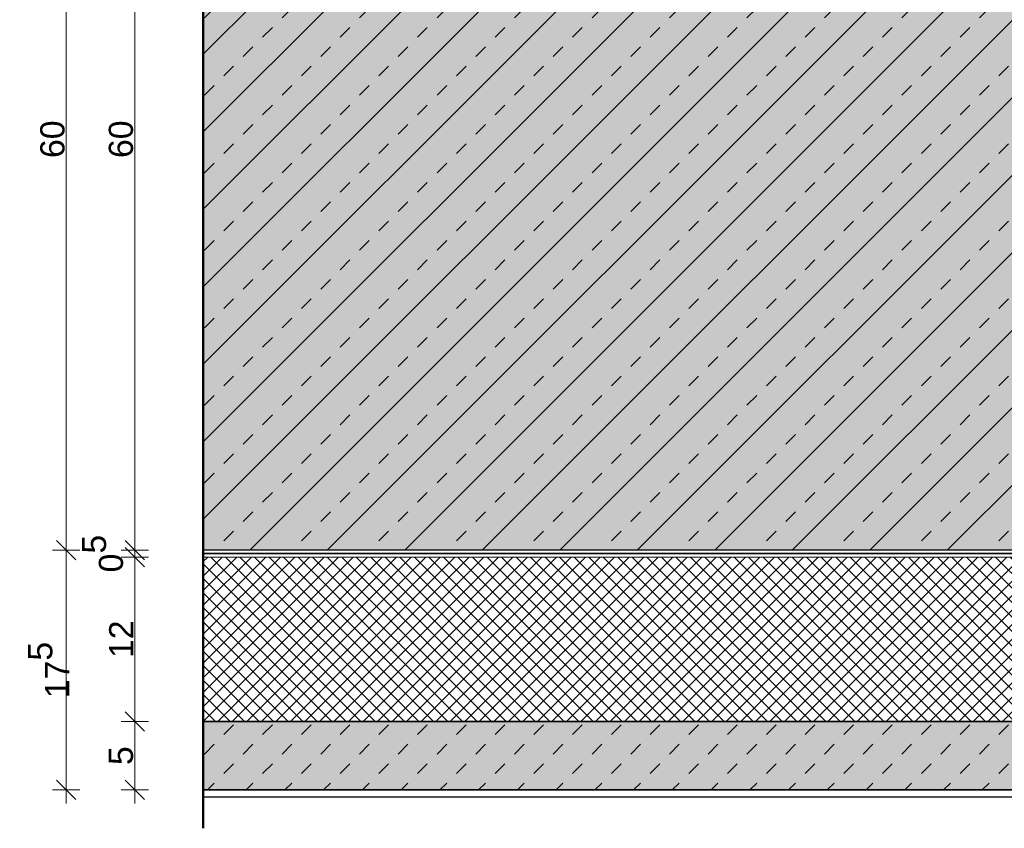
# Model space of a CAD drawing. Header units: metres. Extents: x 0.4 to 30.1, y -10.7 to 8.6.
# Tile 215 of 256: x 10.245 to 10.964, y -2.034 to -1.444. Entities that reach past the tile are written whole.
import ezdxf

# ---------------------------------------------------------------- set-up
doc = ezdxf.new("R2010")
doc.units = ezdxf.units.M
doc.header["$PDMODE"] = 1
doc.header["$PDSIZE"] = -2
doc.linetypes.add('Dash Style-37', pattern=[2.25, 1, -1.25])
doc.layers.get('0').update_dxf_attribs({"lineweight": 25})
for name, color, linetype, lineweight in [('_Bodenaufbauten 20230510 (2D)', 7, 'Continuous', 9), ('Bemaßung', 7, 'Continuous', 9), ('Keine', 7, 'Continuous', 9)]:
    doc.layers.add(name, color=color, linetype=linetype, lineweight=lineweight)
doc.layers.get('0').freeze()
doc.styles.add('Arial', font='arial.ttf')
doc.dimstyles.new('boris100', dxfattribs={"dimtxt": 17.652669, "dimasz": 0.001414, "dimexe": 0.001, "dimexo": 0.01, "dimgap": 0.0001, "dimtad": 1, "dimdec": 4, "dimtxsty": 'Arial', "dimblk": 'VW_SLASH', "dimblk1": 'VW_SLASH', "dimblk2": 'VW_SLASH', "dimcen": 0, "dimdle": 0.001, "dimadec": 3, "dimazin": 0, "dimtfac": 0.8, "dimtdec": 4, "dimtix": 1, "dimtmove": 0, "dimatfit": 0, "dimldrblk": 'VW_FILLEDARROW', "dimfxl": 0.001, "dimfxlon": 1, "dimfrac": 2, "dimtolj": 1, "dimarcsym": 0})

# ---------------------------------------------------------------- blocks, each defined once
blk = doc.blocks.new('VW_SLASH')
at = {"color": 0, "linetype": 'ByBlock', "lineweight": -2, "transparency": 16777216}
blk.add_line((0.707, 0), (-1, 0), dxfattribs=at)
at = {"color": 0, "linetype": 'Continuous', "lineweight": 20, "transparency": 16777216, "flags": 128}
blk.add_lwpolyline([(0.5, 0.5), (-0.5, -0.5)], dxfattribs=at)
blk = doc.blocks.new('*D118')
at = {"layer": 'Bemaßung', "color": 0, "lineweight": -2}
for p, q in [((10.3394, -1.23109), (10.3194, -1.23109)), ((10.3294, -1.81695), (10.3294, -1.24523)), ((10.3394, -1.83109), (10.3194, -1.83109))]:
    blk.add_line(p, q, dxfattribs=at)
at = {"layer": 'Defpoints', "color": 0}
for p in [(10.3294, -1.23109), (10.3794, -1.23109), (10.3794, -1.83109)]:
    blk.add_point(p, dxfattribs=at)
at = {"layer": 'Bemaßung', "color": 0, "lineweight": -2, "xscale": 0.014138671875, "yscale": 0.014138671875, "zscale": 0.014138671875}
for p, rotation in [((10.3294, -1.23109), 90), ((10.3294, -1.83109), 270)]:
    blk.add_blockref('VW_SLASH', p, dxfattribs=dict(at, rotation=rotation))
at = {"layer": 'Bemaßung', "color": 0, "insert": (10.31939, -1.53109), "char_height": 0.017653, "attachment_point": 5, "rotation": 90, "style": 'Arial'}
blk.add_mtext('\\A1;60', dxfattribs=at)
blk = doc.blocks.new('VW_FILLEDARROW')
at = {"linetype": 'Continuous', "lineweight": 5, "true_color": 0xb9b9b9, "transparency": 16777216}
h = blk.add_hatch(dxfattribs=at)
h.set_pattern_fill('Dämm', color=9, style=0, pattern_type=2)
h.set_pattern_definition([(-45, (0, 0), (0.00053033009, 0.00053033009), []), (-135, (0, 0), (0.00053033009, -0.00053033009), [])])
h.paths.add_polyline_path([(-2.246, 0.602), (0, 0), (-2.246, -0.602)])
at = {"color": 0, "linetype": 'Continuous', "lineweight": 5, "transparency": 16777216, "flags": 128}
blk.add_lwpolyline([(-2.246, 0.602), (0, 0), (-2.246, -0.602)], close=True, dxfattribs=at)
blk = doc.blocks.new('*D119')
at = {"layer": 'Bemaßung', "color": 0, "lineweight": -2}
for p, q in [((10.3294, -1.81695), (10.3294, -1.80281)), ((10.3394, -1.83109), (10.3194, -1.83109)), ((10.3294, -1.83609), (10.3294, -1.83109)), ((10.3394, -1.83609), (10.3194, -1.83609)), ((10.3294, -1.85023), (10.3294, -1.86437))]:
    blk.add_line(p, q, dxfattribs=at)
at = {"layer": 'Defpoints', "color": 0}
for p in [(10.3294, -1.83109), (10.3794, -1.83109), (10.3794, -1.83609)]:
    blk.add_point(p, dxfattribs=at)
at = {"layer": 'Bemaßung', "color": 0, "lineweight": -2, "xscale": 0.014138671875, "yscale": 0.014138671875, "zscale": 0.014138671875}
for p, rotation in [((10.3294, -1.83109), 270), ((10.3294, -1.83609), 90)]:
    blk.add_blockref('VW_SLASH', p, dxfattribs=dict(at, rotation=rotation))
at = {"layer": 'Bemaßung', "color": 0, "insert": (10.30595, -1.83359), "char_height": 0.0176527, "attachment_point": 5, "rotation": 90, "style": 'Arial'}
blk.add_mtext('\\A1;0\\S5^ ;', dxfattribs=at)
blk = doc.blocks.new('*D120')
at = {"layer": 'Bemaßung', "color": 0, "lineweight": -2}
for p, q in [((10.3394, -1.83609), (10.3194, -1.83609)), ((10.3294, -1.94195), (10.3294, -1.85023)), ((10.3394, -1.95609), (10.3194, -1.95609))]:
    blk.add_line(p, q, dxfattribs=at)
at = {"layer": 'Defpoints', "color": 0}
for p in [(10.3294, -1.83609), (10.3794, -1.83609), (10.3794, -1.95609)]:
    blk.add_point(p, dxfattribs=at)
at = {"layer": 'Bemaßung', "color": 0, "lineweight": -2, "xscale": 0.014138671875, "yscale": 0.014138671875, "zscale": 0.014138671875}
for p, rotation in [((10.3294, -1.83609), 90), ((10.3294, -1.95609), 270)]:
    blk.add_blockref('VW_SLASH', p, dxfattribs=dict(at, rotation=rotation))
at = {"layer": 'Bemaßung', "color": 0, "insert": (10.31954, -1.89609), "char_height": 0.017653, "attachment_point": 5, "rotation": 90, "style": 'Arial'}
blk.add_mtext('\\A1;12', dxfattribs=at)
blk = doc.blocks.new('*D121')
at = {"layer": 'Bemaßung', "color": 0, "lineweight": -2}
for p, q in [((10.3394, -1.95609), (10.3194, -1.95609)), ((10.3294, -1.99195), (10.3294, -1.97023)), ((10.3394, -2.00609), (10.3194, -2.00609))]:
    blk.add_line(p, q, dxfattribs=at)
at = {"layer": 'Defpoints', "color": 0}
for p in [(10.3294, -1.95609), (10.3794, -1.95609), (10.3794, -2.00609)]:
    blk.add_point(p, dxfattribs=at)
at = {"layer": 'Bemaßung', "color": 0, "lineweight": -2, "xscale": 0.014138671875, "yscale": 0.014138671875, "zscale": 0.014138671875}
for p, rotation in [((10.3294, -1.95609), 90), ((10.3294, -2.00609), 270)]:
    blk.add_blockref('VW_SLASH', p, dxfattribs=dict(at, rotation=rotation))
at = {"layer": 'Bemaßung', "color": 0, "insert": (10.31942, -1.98109), "char_height": 0.017653, "attachment_point": 5, "rotation": 90, "style": 'Arial'}
blk.add_mtext('\\A1;5', dxfattribs=at)
blk = doc.blocks.new('*D346')
at = {"layer": 'Bemaßung', "color": 0, "lineweight": -2}
for p, q in [((10.2894, -1.23109), (10.2694, -1.23109)), ((10.2794, -1.81695), (10.2794, -1.24523)), ((10.2894, -1.83109), (10.2694, -1.83109))]:
    blk.add_line(p, q, dxfattribs=at)
at = {"layer": 'Defpoints', "color": 0}
for p in [(10.2794, -1.23109), (10.3794, -1.23109), (10.3794, -1.83109)]:
    blk.add_point(p, dxfattribs=at)
at = {"layer": 'Bemaßung', "color": 0, "lineweight": -2, "xscale": 0.014138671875, "yscale": 0.014138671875, "zscale": 0.014138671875}
for p, rotation in [((10.2794, -1.23109), 90), ((10.2794, -1.83109), 270)]:
    blk.add_blockref('VW_SLASH', p, dxfattribs=dict(at, rotation=rotation))
at = {"layer": 'Bemaßung', "color": 0, "insert": (10.26939, -1.53109), "char_height": 0.017653, "attachment_point": 5, "rotation": 90, "style": 'Arial'}
blk.add_mtext('\\A1;60', dxfattribs=at)
blk = doc.blocks.new('*D347')
at = {"layer": 'Bemaßung', "color": 0, "lineweight": -2}
for p, q in [((10.2894, -1.83109), (10.2694, -1.83109)), ((10.2794, -1.99195), (10.2794, -1.84523)), ((10.2894, -2.00609), (10.2694, -2.00609))]:
    blk.add_line(p, q, dxfattribs=at)
at = {"layer": 'Defpoints', "color": 0}
for p in [(10.2794, -1.83109), (10.3794, -1.83109), (10.3794, -2.00609)]:
    blk.add_point(p, dxfattribs=at)
at = {"layer": 'Bemaßung', "color": 0, "lineweight": -2, "xscale": 0.014138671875, "yscale": 0.014138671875, "zscale": 0.014138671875}
for p, rotation in [((10.2794, -1.83109), 90), ((10.2794, -2.00609), 270)]:
    blk.add_blockref('VW_SLASH', p, dxfattribs=dict(at, rotation=rotation))
at = {"layer": 'Bemaßung', "color": 0, "insert": (10.2666, -1.91859), "char_height": 0.0176527, "attachment_point": 5, "rotation": 90, "style": 'Arial'}
blk.add_mtext('\\A1;17\\S5^ ;', dxfattribs=at)
blk = doc.blocks.new('Bodenaufbauten 20230510 (2D)')
at = {"layer": 'Keine', "linetype": 'Continuous', "lineweight": 0, "transparency": 33554687}
for points in [[(10.3794, -1.23109), (11.6294, -1.23109), (11.6294, -1.83109), (10.3794, -1.83109)], [(10.3794, -1.95609), (10.3794, -2.00609), (11.6294, -2.00609), (11.6294, -1.95609)]]:
    blk.add_hatch(color=9, dxfattribs=at).paths.add_polyline_path(points)
at = {"layer": 'Keine', "linetype": 'Continuous', "lineweight": 13, "transparency": 33554687}
h = blk.add_hatch(dxfattribs=at)
h.set_pattern_fill('Stahlbeton-M1_10', color=250, style=0, pattern_type=2)
h.set_pattern_definition([(45, (0, 0), (0.02828427, -0.02828427), [0.01, -0.01])])
h.paths.add_polyline_path([(10.3794, -1.23109), (11.6294, -1.23109), (11.6294, -1.83109), (10.3794, -1.83109)])
h = blk.add_hatch(dxfattribs=at)
h.set_pattern_fill('Stahlbeton-M1_10-1', color=251, style=0, pattern_type=2)
h.set_pattern_definition([(-135, (0.012426, -0.013254), (0.02828427, -0.02828427), [])])
h.paths.add_polyline_path([(10.3794, -1.23109), (11.6294, -1.23109), (11.6294, -1.83109), (10.3794, -1.83109)])
at = {"layer": 'Keine', "linetype": 'Continuous', "lineweight": 5, "true_color": 0xb9b9b9, "transparency": 33554687}
h = blk.add_hatch(dxfattribs=at)
h.set_pattern_fill('Dämm', color=9, style=0, pattern_type=2)
h.set_pattern_definition([(-45, (0, 0), (0.005303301, 0.005303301), []), (-135, (0, 0), (0.005303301, -0.005303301), [])])
h.paths.add_polyline_path([(10.3794, -1.83609), (10.3794, -1.95609), (11.6294, -1.95609), (11.6294, -1.83609)])
at = {"layer": 'Keine', "linetype": 'Continuous', "lineweight": 13, "transparency": 33554687}
h = blk.add_hatch(dxfattribs=at)
h.set_pattern_fill('unbew_ Beton-M1_10', color=251, style=0, pattern_type=2)
h.set_pattern_definition([(45, (0.014142, 0.014142), (0.02828427, -0.02828427), [0.01, -0.01]), (45, (0.014142, -0.014142), (0.02828427, -0.02828427), [0.01, -0.01])])
h.paths.add_polyline_path([(10.3794, -1.95609), (10.3794, -2.00609), (11.6294, -2.00609), (11.6294, -1.95609)])
at = {"layer": 'Keine', "color": 7, "linetype": 'Dash Style-37', "lineweight": 25, "transparency": 33554687}
blk.add_line((10.3794, -2.01109), (11.6294, -2.01109), dxfattribs=at)
at = {"layer": 'Keine', "color": 7, "linetype": 'Continuous', "lineweight": 35, "transparency": 33554687, "flags": 128}
for points in [[(10.3794, -1.23109), (11.6294, -1.23109), (11.6294, -1.83109), (10.3794, -1.83109)], [(10.3794, -1.95609), (10.3794, -2.00609), (11.6294, -2.00609), (11.6294, -1.95609)]]:
    blk.add_lwpolyline(points, close=True, dxfattribs=at)
at = {"layer": 'Keine', "color": 7, "linetype": 'Continuous', "lineweight": 9, "transparency": 33554687, "flags": 128}
blk.add_lwpolyline([(10.3794, -1.83609), (10.3794, -1.95609), (11.6294, -1.95609), (11.6294, -1.83609)], close=True, dxfattribs=at)
at = {"layer": 'Bemaßung'}
for base, p1, p2, text, override, picture, middle in [((10.3294, -1.23109), (10.3794, -1.83109), (10.3794, -1.23109), '60', {"dimtxt": 0.017653, "dimasz": 0.014139, "dimexe": 0.01, "dimgap": 0.001, "dimdec": 3, "dimpost": '<>', "dimtxsty": 'Arial', "dimdle": 0.01, "dimtmove": 2, "dimfxl": 0.01}, '*D118', (10.31939, -1.53109)), ((10.3294, -1.83109), (10.3794, -1.83609), (10.3794, -1.83109), '0\\S5^ ;', {"dimtxt": 0.017653, "dimasz": 0.014139, "dimexe": 0.01, "dimgap": 0.001, "dimdec": 3, "dimpost": '<>', "dimtxsty": 'Arial', "dimdle": 0.01, "dimtix": 0, "dimtmove": 2, "dimfxl": 0.01}, '*D119', (10.30595, -1.83359)), ((10.3294, -1.83609), (10.3794, -1.95609), (10.3794, -1.83609), '12', {"dimtxt": 0.017653, "dimasz": 0.014139, "dimexe": 0.01, "dimgap": 0.001, "dimdec": 3, "dimpost": '<>', "dimtxsty": 'Arial', "dimdle": 0.01, "dimtmove": 2, "dimfxl": 0.01}, '*D120', (10.31954, -1.89609)), ((10.3294, -1.95609), (10.3794, -2.00609), (10.3794, -1.95609), '5', {"dimtxt": 0.017653, "dimasz": 0.014139, "dimexe": 0.01, "dimgap": 0.001, "dimdec": 3, "dimpost": '<>', "dimtxsty": 'Arial', "dimdle": 0.01, "dimtmove": 2, "dimfxl": 0.01}, '*D121', (10.31942, -1.98109))]:
    dim = blk.add_linear_dim(base=base, p1=p1, p2=p2, angle=270, text=text, dimstyle='boris100', override=override, dxfattribs=at)
    dim.commit()
    dim.dimension.update_dxf_attribs({"geometry": picture, "text_midpoint": middle})
at = {"color": 255, "linetype": 'Continuous', "lineweight": 9, "transparency": 33554687}
blk.add_wipeout([(10.3794, -1.83109), (11.6294, -1.83109), (11.6294, -1.83609), (10.3794, -1.83609)], dxfattribs=at).dxf.layer = 'Keine'
at = {"layer": 'Keine', "color": 255, "lineweight": 50}
blk.add_line((10.3794, -1.03109), (10.3794, -2.03411), dxfattribs=at)
at = {"layer": 'Keine', "color": 7, "linetype": 'Dash Style-37', "lineweight": 35, "transparency": 33554687}
blk.add_line((10.3794, -1.83359), (11.6294, -1.83359), dxfattribs=at)
at = {"layer": 'Keine', "color": 7, "linetype": 'Continuous', "lineweight": 9, "transparency": 33554687, "flags": 128}
blk.add_lwpolyline([(10.3794, -1.83109), (11.6294, -1.83109), (11.6294, -1.83609), (10.3794, -1.83609)], close=True, dxfattribs=at)
at = {"layer": 'Bemaßung'}
for base, p1, p2, text, picture, middle in [((10.2794, -1.23109), (10.3794, -1.83109), (10.3794, -1.23109), '60', '*D346', (10.26939, -1.53109)), ((10.2794, -1.83109), (10.3794, -2.00609), (10.3794, -1.83109), '17\\S5^ ;', '*D347', (10.2666, -1.91859))]:
    dim = blk.add_linear_dim(base=base, p1=p1, p2=p2, angle=270, text=text, dimstyle='boris100', override={"dimtxt": 0.017653, "dimasz": 0.014139, "dimexe": 0.01, "dimgap": 0.001, "dimpost": '<>', "dimtxsty": 'Arial', "dimdle": 0.01, "dimtmove": 2, "dimfxl": 0.01}, dxfattribs=at)
    dim.commit()
    dim.dimension.update_dxf_attribs({"geometry": picture, "text_midpoint": middle})

msp = doc.modelspace()

# ---------------------------------------------------------------- block references
at = {"layer": '_Bodenaufbauten 20230510 (2D)'}
msp.add_blockref('Bodenaufbauten 20230510 (2D)', (0, 0), dxfattribs=at)

doc.saveas('drawing.dxf')
